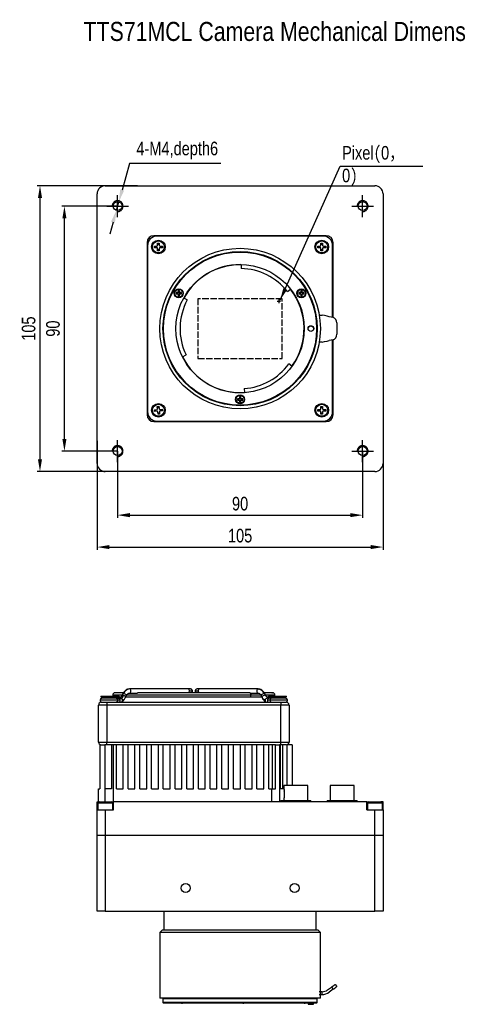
# Model space of a CAD drawing. Header units: millimetres. Extents: x 0 to 8447, y 0 to 2912.
# Tile 1 of 5: x 7982 to 8144, y 2550 to 2912. Entities that reach past the tile are written whole.
import ezdxf

# ---------------------------------------------------------------- set-up
doc = ezdxf.new("R2010")
doc.units = ezdxf.units.MM
doc.linetypes.add('ACAD_ISO02W100', pattern=[15, 12, -3])
doc.linetypes.add('CENTER', pattern=[50.8, 31.75, -6.35, 6.35, -6.35])
for name, color, linetype, lineweight in [('粗实线', 7, 'Continuous', 50), ('细实线', 3, 'Continuous', 25), ('细虚线', 2, 'ACAD_ISO02W100', 25)]:
    doc.layers.add(name, color=color, linetype=linetype, lineweight=lineweight)
doc.styles.add('iTek', font='txt', dxfattribs={"width": 0.8, "height": 5})
doc.dimstyles.new('iTek', dxfattribs={"dimscale": 0, "dimtxt": 5, "dimasz": 4.5, "dimexe": 1, "dimexo": 0, "dimgap": 1.5, "dimtad": 1, "dimtoh": 1, "dimdsep": 46, "dimtxsty": 'iTek', "dimcen": 4, "dimclrd": 256, "dimclre": 256, "dimclrt": 256, "dimazin": 2, "dimtfac": 1, "dimtmove": 0, "dimatfit": 3, "dimfxl": 1, "dimlwd": -1, "dimlwe": -1, "dimarcsym": 0})

# ---------------------------------------------------------------- blocks, each defined once
blk = doc.blocks.new('*D124')
at = {"layer": 'Defpoints', "color": 0, "linetype": 'CENTER'}
for p in [(8010.89, 2756.91), (8115.89, 2756.91), (8115.89, 2717.94)]:
    blk.add_point(p, dxfattribs=at)
at = {"layer": '细实线'}
for p, q in [((8010.89, 2756.91), (8010.89, 2716.94)), ((8115.89, 2756.91), (8115.89, 2716.94)), ((8015.39, 2717.94), (8111.39, 2717.94))]:
    blk.add_line(p, q, dxfattribs=at)
at = {"layer": '细实线', "linetype": 'CENTER'}
for points in [[(8015.39, 2718.69), (8015.39, 2717.19), (8010.89, 2717.94)], [(8111.39, 2718.69), (8111.39, 2717.19), (8115.89, 2717.94)]]:
    blk.add_solid(points, dxfattribs=at)
at = {"layer": '细实线', "linetype": 'CENTER', "insert": (8063.39, 2722.12), "char_height": 5, "attachment_point": 5, "style": 'iTek'}
blk.add_mtext('105', dxfattribs=at)
blk = doc.blocks.new('*D125')
at = {"layer": 'Defpoints', "color": 0, "linetype": 'CENTER'}
for p in [(8025.76, 2850.69), (7989.89, 2745.69), (8030.03, 2745.69)]:
    blk.add_point(p, dxfattribs=at)
at = {"layer": '细实线'}
for p, q in [((8025.76, 2850.69), (7988.89, 2850.69)), ((7989.89, 2846.19), (7989.89, 2750.19)), ((8030.03, 2745.69), (7988.89, 2745.69))]:
    blk.add_line(p, q, dxfattribs=at)
at = {"layer": '细实线', "linetype": 'CENTER'}
for points in [[(7989.14, 2846.19), (7990.64, 2846.19), (7989.89, 2850.69)], [(7989.14, 2750.19), (7990.64, 2750.19), (7989.89, 2745.69)]]:
    blk.add_solid(points, dxfattribs=at)
at = {"layer": '细实线', "linetype": 'CENTER', "insert": (7985.72, 2798.19), "char_height": 5, "attachment_point": 5, "rotation": 90, "style": 'iTek'}
blk.add_mtext('105', dxfattribs=at)
blk = doc.blocks.new('*D137')
at = {"layer": 'Defpoints', "color": 0, "linetype": 'CENTER'}
for p in [(8018.39, 2753.19), (8108.39, 2753.19), (8108.39, 2729.67)]:
    blk.add_point(p, dxfattribs=at)
at = {"layer": '细实线'}
for p, q in [((8018.39, 2753.19), (8018.39, 2728.67)), ((8108.39, 2753.19), (8108.39, 2728.67)), ((8022.89, 2729.67), (8103.89, 2729.67))]:
    blk.add_line(p, q, dxfattribs=at)
at = {"layer": '细实线', "linetype": 'CENTER'}
for points in [[(8022.89, 2730.42), (8022.89, 2728.92), (8018.39, 2729.67)], [(8103.89, 2730.42), (8103.89, 2728.92), (8108.39, 2729.67)]]:
    blk.add_solid(points, dxfattribs=at)
at = {"layer": '细实线', "linetype": 'CENTER', "insert": (8063.39, 2733.86), "char_height": 5, "attachment_point": 5, "style": 'iTek'}
blk.add_mtext('90', dxfattribs=at)
blk = doc.blocks.new('*D138')
at = {"layer": 'Defpoints', "color": 0, "linetype": 'CENTER'}
for p in [(7998.86, 2843.19), (8018.39, 2843.19), (8018.39, 2753.19)]:
    blk.add_point(p, dxfattribs=at)
at = {"layer": '细实线'}
for p, q in [((8018.39, 2843.19), (7997.86, 2843.19)), ((7998.86, 2757.69), (7998.86, 2838.69)), ((8018.39, 2753.19), (7997.86, 2753.19))]:
    blk.add_line(p, q, dxfattribs=at)
at = {"layer": '细实线', "linetype": 'CENTER'}
for points in [[(7998.11, 2838.69), (7999.61, 2838.69), (7998.86, 2843.19)], [(7998.11, 2757.69), (7999.61, 2757.69), (7998.86, 2753.19)]]:
    blk.add_solid(points, dxfattribs=at)
at = {"layer": '细实线', "linetype": 'CENTER', "insert": (7994.67, 2798.19), "char_height": 5, "attachment_point": 5, "rotation": 90, "style": 'iTek'}
blk.add_mtext('90', dxfattribs=at)
blk = doc.blocks.new('*D126')
at = {"layer": 'Defpoints', "color": 0, "linetype": 'CENTER'}
for p in [(8018.84, 2844.78), (8017.94, 2841.6)]:
    blk.add_point(p, dxfattribs=at)
at = {"layer": '细实线'}
for p, q in [((8022.82, 2858.85), (8020.06, 2849.11)), ((8056.3, 2858.85), (8022.82, 2858.85)), ((8017.94, 2841.6), (8018.84, 2844.78)), ((8016.71, 2837.27), (8015.49, 2832.94))]:
    blk.add_line(p, q, dxfattribs=at)
at = {"layer": '细实线', "linetype": 'CENTER'}
for points in [[(8019.34, 2849.31), (8020.78, 2848.9), (8018.84, 2844.78)], [(8015.99, 2837.48), (8017.43, 2837.07), (8017.94, 2841.6)]]:
    blk.add_solid(points, dxfattribs=at)
at = {"layer": '细实线', "linetype": 'CENTER', "insert": (8040.31, 2863.63), "char_height": 5, "attachment_point": 5, "style": 'iTek'}
blk.add_mtext('4-M4,depth6', dxfattribs=at)

msp = doc.modelspace()

# ---------------------------------------------------------------- linework, layer by layer
at = {"layer": '粗实线', "color": 7, "linetype": 'Continuous', "lineweight": 30}
for p, q in [((8013.887, 2850.692), (8112.887, 2850.692)), ((8010.887, 2748.692), (8010.887, 2847.692)), ((8115.887, 2847.692), (8115.887, 2748.692)), ((8095.037, 2832.342), (8031.737, 2832.342)), ((8029.237, 2829.842), (8029.237, 2766.542)), ((8029.387, 2828.692), (8029.387, 2767.692)), ((8093.887, 2832.192), (8032.887, 2832.192)), ((8033.097, 2829.642), (8033.677, 2829.642)), ((8033.097, 2828.782), (8033.097, 2829.642)), ((8033.097, 2829.209), (8033.677, 2829.209)), ((8033.677, 2829.642), (8033.677, 2828.782)), ((8093.097, 2829.642), (8093.677, 2829.642)), ((8093.097, 2828.782), (8093.097, 2829.642)), ((8093.097, 2829.209), (8093.677, 2829.209)), ((8093.677, 2829.642), (8093.677, 2828.782)), ((8097.387, 2802.296), (8097.387, 2828.692)), ((8097.537, 2802.262), (8097.537, 2829.842)), ((8031.937, 2827.902), (8031.937, 2828.482)), ((8031.937, 2828.482), (8032.797, 2828.482)), ((8032.797, 2827.902), (8031.937, 2827.902)), ((8032.37, 2827.902), (8032.37, 2828.482)), ((8033.097, 2826.742), (8033.097, 2827.602)), ((8033.677, 2827.175), (8033.097, 2827.175)), ((8033.677, 2826.742), (8033.097, 2826.742)), ((8033.677, 2827.602), (8033.677, 2826.742)), ((8033.977, 2828.482), (8034.837, 2828.482)), ((8034.837, 2827.902), (8033.977, 2827.902)), ((8034.404, 2828.482), (8034.404, 2827.902)), ((8034.837, 2828.482), (8034.837, 2827.902)), ((8091.937, 2827.902), (8091.937, 2828.482)), ((8091.937, 2828.482), (8092.797, 2828.482)), ((8092.797, 2827.902), (8091.937, 2827.902)), ((8092.37, 2827.902), (8092.37, 2828.482)), ((8093.097, 2826.742), (8093.097, 2827.602)), ((8093.677, 2827.175), (8093.097, 2827.175)), ((8093.677, 2826.742), (8093.097, 2826.742)), ((8093.677, 2827.602), (8093.677, 2826.742)), ((8093.977, 2828.482), (8094.837, 2828.482)), ((8094.837, 2827.902), (8093.977, 2827.902)), ((8094.404, 2828.482), (8094.404, 2827.902)), ((8094.837, 2828.482), (8094.837, 2827.902)), ((8063.838, 2821.687), (8063.387, 2821.692)), ((8063.84, 2821.752), (8063.811, 2820.253)), ((8040.621, 2811.442), (8039.871, 2811.442)), ((8039.871, 2811.442), (8039.871, 2810.942)), ((8039.871, 2811.442), (8039.959, 2811.354)), ((8039.871, 2810.942), (8039.959, 2811.03)), ((8039.871, 2810.942), (8040.621, 2810.942)), ((8039.959, 2811.354), (8039.959, 2811.03)), ((8040.709, 2811.354), (8039.959, 2811.354)), ((8039.959, 2811.03), (8040.709, 2811.03)), ((8041.121, 2812.192), (8040.621, 2812.192)), ((8040.621, 2812.192), (8040.621, 2811.442)), ((8040.621, 2812.192), (8040.709, 2812.104)), ((8040.621, 2811.442), (8040.709, 2811.354)), ((8040.709, 2811.03), (8040.621, 2810.942)), ((8040.621, 2810.942), (8040.621, 2810.192)), ((8041.032, 2812.104), (8040.709, 2812.104)), ((8040.709, 2812.104), (8040.709, 2811.354)), ((8040.709, 2811.03), (8040.709, 2810.28)), ((8041.121, 2812.192), (8041.032, 2812.104)), ((8041.032, 2811.354), (8041.032, 2812.104)), ((8041.121, 2811.442), (8041.032, 2811.354)), ((8041.782, 2811.354), (8041.032, 2811.354)), ((8041.121, 2810.942), (8041.032, 2811.03)), ((8041.032, 2811.03), (8041.782, 2811.03)), ((8041.032, 2810.28), (8041.032, 2811.03)), ((8041.121, 2811.442), (8041.121, 2812.192)), ((8041.871, 2811.442), (8041.121, 2811.442)), ((8041.121, 2810.192), (8041.121, 2810.942)), ((8041.121, 2810.942), (8041.871, 2810.942)), ((8041.871, 2811.442), (8041.782, 2811.354)), ((8041.782, 2811.03), (8041.782, 2811.354)), ((8041.871, 2810.942), (8041.782, 2811.03)), ((8041.871, 2810.942), (8041.871, 2811.442)), ((8080.759, 2811.797), (8081.957, 2812.7)), ((8085.654, 2811.442), (8084.904, 2811.442)), ((8084.904, 2811.442), (8084.904, 2810.942)), ((8084.904, 2811.442), (8084.992, 2811.354)), ((8084.904, 2810.942), (8084.992, 2811.03)), ((8084.904, 2810.942), (8085.654, 2810.942)), ((8085.742, 2811.354), (8084.992, 2811.354)), ((8084.992, 2811.354), (8084.992, 2811.03)), ((8084.992, 2811.03), (8085.742, 2811.03)), ((8086.154, 2812.192), (8085.654, 2812.192)), ((8085.654, 2812.192), (8085.654, 2811.442)), ((8085.654, 2812.192), (8085.742, 2812.104)), ((8085.654, 2811.442), (8085.742, 2811.354)), ((8085.742, 2811.03), (8085.654, 2810.942)), ((8085.654, 2810.942), (8085.654, 2810.192)), ((8086.066, 2812.104), (8085.742, 2812.104)), ((8085.742, 2812.104), (8085.742, 2811.354)), ((8085.742, 2811.03), (8085.742, 2810.28)), ((8086.154, 2812.192), (8086.066, 2812.104)), ((8086.066, 2811.354), (8086.066, 2812.104)), ((8086.154, 2811.442), (8086.066, 2811.354)), ((8086.816, 2811.354), (8086.066, 2811.354)), ((8086.154, 2810.942), (8086.066, 2811.03)), ((8086.066, 2811.03), (8086.816, 2811.03)), ((8086.066, 2810.28), (8086.066, 2811.03)), ((8086.154, 2811.442), (8086.154, 2812.192)), ((8086.904, 2811.442), (8086.154, 2811.442)), ((8086.154, 2810.192), (8086.154, 2810.942)), ((8086.154, 2810.942), (8086.904, 2810.942)), ((8086.904, 2811.442), (8086.816, 2811.354)), ((8086.816, 2811.03), (8086.816, 2811.354)), ((8086.904, 2810.942), (8086.816, 2811.03)), ((8086.904, 2810.942), (8086.904, 2811.442)), ((8040.621, 2810.192), (8040.709, 2810.28)), ((8040.621, 2810.192), (8041.121, 2810.192)), ((8040.709, 2810.28), (8041.032, 2810.28)), ((8041.121, 2810.192), (8041.032, 2810.28)), ((8043.996, 2808.72), (8042.678, 2809.436)), ((8085.654, 2810.192), (8085.742, 2810.28)), ((8085.654, 2810.192), (8086.154, 2810.192)), ((8085.742, 2810.28), (8086.066, 2810.28)), ((8086.154, 2810.192), (8086.066, 2810.28)), ((8092.464, 2803.174), (8092.887, 2803.192)), ((8092.887, 2803.192), (8093.473, 2803.192)), ((8097.547, 2802.26), (8096.142, 2802.581)), ((8098.868, 2800.274), (8098.868, 2796.109)), ((8092.887, 2793.192), (8092.464, 2793.21)), ((8093.473, 2793.192), (8092.887, 2793.192)), ((8097.547, 2794.124), (8096.142, 2793.802)), ((8097.387, 2767.692), (8097.387, 2794.087)), ((8097.537, 2766.542), (8097.537, 2794.121)), ((8042.207, 2787.862), (8043.555, 2788.519)), ((8082.452, 2784.341), (8081.254, 2785.243)), ((8064.926, 2776.181), (8065.031, 2774.684)), ((8063.137, 2772.442), (8062.387, 2772.442)), ((8062.387, 2772.442), (8062.387, 2771.942)), ((8062.387, 2772.442), (8062.475, 2772.354)), ((8062.387, 2771.942), (8062.475, 2772.03)), ((8062.387, 2771.942), (8063.137, 2771.942)), ((8062.475, 2772.354), (8062.475, 2772.03)), ((8063.225, 2772.354), (8062.475, 2772.354)), ((8062.475, 2772.03), (8063.225, 2772.03)), ((8063.637, 2773.192), (8063.137, 2773.192)), ((8063.137, 2773.192), (8063.137, 2772.442)), ((8063.137, 2773.192), (8063.225, 2773.104)), ((8063.137, 2772.442), (8063.225, 2772.354)), ((8063.225, 2772.03), (8063.137, 2771.942)), ((8063.137, 2771.942), (8063.137, 2771.192)), ((8063.137, 2771.192), (8063.225, 2771.28)), ((8063.137, 2771.192), (8063.637, 2771.192)), ((8063.225, 2773.104), (8063.225, 2772.354)), ((8063.549, 2773.104), (8063.225, 2773.104)), ((8063.225, 2772.03), (8063.225, 2771.28)), ((8063.225, 2771.28), (8063.549, 2771.28)), ((8063.637, 2773.192), (8063.549, 2773.104)), ((8063.549, 2772.354), (8063.549, 2773.104)), ((8063.637, 2772.442), (8063.549, 2772.354)), ((8064.299, 2772.354), (8063.549, 2772.354)), ((8063.549, 2771.28), (8063.549, 2772.03)), ((8063.637, 2771.942), (8063.549, 2772.03)), ((8063.549, 2772.03), (8064.299, 2772.03)), ((8063.637, 2771.192), (8063.549, 2771.28)), ((8063.637, 2772.442), (8063.637, 2773.192)), ((8064.387, 2772.442), (8063.637, 2772.442)), ((8063.637, 2771.192), (8063.637, 2771.942)), ((8063.637, 2771.942), (8064.387, 2771.942)), ((8064.387, 2772.442), (8064.299, 2772.354)), ((8064.299, 2772.03), (8064.299, 2772.354)), ((8064.387, 2771.942), (8064.299, 2772.03)), ((8064.387, 2771.942), (8064.387, 2772.442)), ((8031.915, 2768.334), (8032.771, 2768.421)), ((8031.974, 2767.757), (8031.915, 2768.334)), ((8032.829, 2767.844), (8031.974, 2767.757)), ((8032.405, 2767.801), (8032.346, 2768.378)), ((8032.953, 2769.605), (8033.53, 2769.664)), ((8033.039, 2768.75), (8032.953, 2769.605)), ((8032.996, 2769.174), (8033.573, 2769.233)), ((8033.245, 2766.72), (8033.158, 2767.576)), ((8033.778, 2767.209), (8033.201, 2767.151)), ((8033.53, 2769.664), (8033.616, 2768.808)), ((8033.735, 2767.634), (8033.822, 2766.778)), ((8033.945, 2768.54), (8034.801, 2768.626)), ((8034.859, 2768.049), (8034.003, 2767.963)), ((8034.37, 2768.583), (8034.428, 2768.006)), ((8034.801, 2768.626), (8034.859, 2768.049)), ((8091.937, 2768.482), (8092.797, 2768.482)), ((8091.937, 2767.902), (8091.937, 2768.482)), ((8092.797, 2767.902), (8091.937, 2767.902)), ((8092.37, 2767.902), (8092.37, 2768.482)), ((8093.097, 2769.642), (8093.677, 2769.642)), ((8093.097, 2768.782), (8093.097, 2769.642)), ((8093.097, 2769.209), (8093.677, 2769.209)), ((8093.097, 2766.742), (8093.097, 2767.602)), ((8093.677, 2769.642), (8093.677, 2768.782)), ((8093.677, 2767.602), (8093.677, 2766.742)), ((8093.977, 2768.482), (8094.837, 2768.482)), ((8094.837, 2767.902), (8093.977, 2767.902)), ((8094.404, 2768.482), (8094.404, 2767.902)), ((8094.837, 2768.482), (8094.837, 2767.902)), ((8031.737, 2764.042), (8095.037, 2764.042)), ((8032.887, 2764.192), (8093.887, 2764.192)), ((8033.822, 2766.778), (8033.245, 2766.72)), ((8093.677, 2767.175), (8093.097, 2767.175)), ((8093.677, 2766.742), (8093.097, 2766.742)), ((8112.887, 2745.692), (8013.887, 2745.692))]:
    msp.add_line(p, q, dxfattribs=at)
at = {"layer": '粗实线', "lineweight": 30}
for p, q in [((8012.287, 2663.205), (8012.287, 2663.005)), ((8012.287, 2663.205), (8018.987, 2663.205)), ((8012.287, 2663.005), (8012.887, 2662.405)), ((8012.287, 2663.005), (8018.987, 2663.005)), ((8017.853, 2662.405), (8012.73, 2662.405)), ((8016.637, 2663.655), (8020.118, 2663.655)), ((8020.503, 2664.405), (8017.387, 2664.405)), ((8018.387, 2662.405), (8018.987, 2663.005)), ((8019.521, 2662.405), (8018.628, 2662.405)), ((8018.887, 2662.905), (8019.622, 2662.905)), ((8018.987, 2663.005), (8018.987, 2663.205)), ((8019.521, 2662.405), (8019.758, 2662.364)), ((8020.332, 2664.093), (8020.003, 2663.422)), ((8021.35, 2662.762), (8021.338, 2662.742)), ((8021.35, 2662.762), (8021.679, 2663.433)), ((8021.421, 2662.905), (8066.893, 2662.905)), ((8021.812, 2663.655), (8067.424, 2663.655)), ((8044.266, 2665.805), (8022.75, 2665.805)), ((8022.75, 2664.305), (8025.617, 2664.305)), ((8066.627, 2664.405), (8026.144, 2664.405)), ((8045.895, 2665.055), (8044.796, 2665.055)), ((8047.978, 2665.055), (8046.88, 2665.055)), ((8070.025, 2665.805), (8048.509, 2665.805)), ((8066.893, 2662.905), (8071.354, 2662.905)), ((8067.158, 2664.305), (8070.025, 2664.305)), ((8067.424, 2663.655), (8070.981, 2663.655)), ((8069.921, 2664.319), (8070.025, 2664.305)), ((8070.025, 2665.805), (8069.927, 2665.792)), ((8070.336, 2665.779), (8069.927, 2665.792)), ((8071.095, 2663.433), (8071.424, 2662.762)), ((8071.098, 2663.428), (8071.095, 2663.433)), ((8071.424, 2662.762), (8071.436, 2662.742)), ((8071.436, 2662.742), (8071.424, 2662.762)), ((8072.771, 2663.422), (8072.442, 2664.093)), ((8072.657, 2663.655), (8076.137, 2663.655)), ((8072.771, 2663.422), (8072.759, 2663.441)), ((8072.779, 2663.403), (8072.771, 2663.422)), ((8072.987, 2663.085), (8072.783, 2663.38)), ((8073.09, 2662.985), (8072.987, 2663.085)), ((8073.171, 2662.905), (8073.887, 2662.905)), ((8074.146, 2662.405), (8073.319, 2662.405)), ((8073.787, 2663.205), (8073.787, 2663.005)), ((8073.787, 2663.205), (8080.487, 2663.205)), ((8073.787, 2663.005), (8074.387, 2662.405)), ((8073.787, 2663.005), (8080.487, 2663.005)), ((8080.044, 2662.405), (8074.925, 2662.405)), ((8079.887, 2662.405), (8080.487, 2663.005)), ((8080.487, 2663.005), (8080.487, 2663.205)), ((8014.387, 2659.905), (8011.387, 2659.905)), ((8011.387, 2646.305), (8011.387, 2659.905)), ((8018.382, 2661.655), (8011.98, 2661.655)), ((8012.387, 2660.905), (8014.387, 2660.905)), ((8014.387, 2660.905), (8014.387, 2659.905)), ((8014.387, 2660.905), (8078.387, 2660.905)), ((8014.387, 2659.905), (8014.387, 2646.305)), ((8078.387, 2659.905), (8014.387, 2659.905)), ((8073.242, 2660.905), (8073.286, 2660.906)), ((8080.794, 2661.655), (8074.392, 2661.655)), ((8078.387, 2660.905), (8078.387, 2659.905)), ((8078.387, 2660.905), (8080.387, 2660.905)), ((8078.387, 2646.305), (8078.387, 2659.905)), ((8081.387, 2659.905), (8078.387, 2659.905)), ((8081.387, 2659.905), (8081.387, 2646.305)), ((8011.387, 2646.305), (8014.387, 2646.305)), ((8011.887, 2645.305), (8011.887, 2629.105)), ((8011.887, 2645.305), (8013.687, 2645.305)), ((8014.387, 2645.305), (8013.687, 2645.305)), ((8013.687, 2645.305), (8013.687, 2629.105)), ((8014.387, 2646.305), (8078.387, 2646.305)), ((8014.387, 2645.305), (8014.387, 2646.305)), ((8016.187, 2645.305), (8014.387, 2645.305)), ((8016.187, 2645.305), (8016.187, 2629.105)), ((8016.887, 2645.305), (8016.187, 2645.305)), ((8017.987, 2645.305), (8016.887, 2645.305)), ((8016.887, 2624.405), (8016.887, 2645.305)), ((8020.487, 2645.305), (8017.987, 2645.305)), ((8017.987, 2629.105), (8017.987, 2645.305)), ((8020.487, 2629.105), (8020.487, 2645.305)), ((8022.287, 2645.305), (8020.487, 2645.305)), ((8024.787, 2645.305), (8022.287, 2645.305)), ((8022.287, 2629.105), (8022.287, 2645.305)), ((8024.787, 2629.105), (8024.787, 2645.305)), ((8026.587, 2645.305), (8024.787, 2645.305)), ((8029.087, 2645.305), (8026.587, 2645.305)), ((8026.587, 2629.105), (8026.587, 2645.305)), ((8029.087, 2629.105), (8029.087, 2645.305)), ((8030.887, 2645.305), (8029.087, 2645.305)), ((8033.387, 2645.305), (8030.887, 2645.305)), ((8030.887, 2629.105), (8030.887, 2645.305)), ((8033.387, 2629.105), (8033.387, 2645.305)), ((8035.187, 2645.305), (8033.387, 2645.305)), ((8037.687, 2645.305), (8035.187, 2645.305)), ((8035.187, 2629.105), (8035.187, 2645.305)), ((8037.687, 2629.105), (8037.687, 2645.305)), ((8039.487, 2645.305), (8037.687, 2645.305)), ((8041.987, 2645.305), (8039.487, 2645.305)), ((8039.487, 2629.105), (8039.487, 2645.305)), ((8041.987, 2629.105), (8041.987, 2645.305)), ((8043.787, 2645.305), (8041.987, 2645.305)), ((8046.287, 2645.305), (8043.787, 2645.305)), ((8043.787, 2629.105), (8043.787, 2645.305)), ((8046.287, 2629.105), (8046.287, 2645.305)), ((8048.087, 2645.305), (8046.287, 2645.305)), ((8050.587, 2645.305), (8048.087, 2645.305)), ((8048.087, 2629.105), (8048.087, 2645.305)), ((8050.587, 2629.105), (8050.587, 2645.305)), ((8052.387, 2645.305), (8050.587, 2645.305)), ((8054.887, 2645.305), (8052.387, 2645.305)), ((8052.387, 2629.105), (8052.387, 2645.305)), ((8054.887, 2629.105), (8054.887, 2645.305)), ((8056.687, 2645.305), (8054.887, 2645.305)), ((8059.187, 2645.305), (8056.687, 2645.305)), ((8056.687, 2629.105), (8056.687, 2645.305)), ((8059.187, 2629.105), (8059.187, 2645.305)), ((8060.987, 2645.305), (8059.187, 2645.305)), ((8063.487, 2645.305), (8060.987, 2645.305)), ((8060.987, 2629.105), (8060.987, 2645.305)), ((8063.487, 2629.105), (8063.487, 2645.305)), ((8065.287, 2645.305), (8063.487, 2645.305)), ((8067.787, 2645.305), (8065.287, 2645.305)), ((8065.287, 2629.105), (8065.287, 2645.305)), ((8067.787, 2629.105), (8067.787, 2645.305)), ((8069.587, 2645.305), (8067.787, 2645.305)), ((8072.087, 2645.305), (8069.587, 2645.305)), ((8069.587, 2629.105), (8069.587, 2645.305)), ((8073.887, 2645.305), (8072.087, 2645.305)), ((8072.087, 2629.105), (8072.087, 2645.305)), ((8076.387, 2645.305), (8073.887, 2645.305)), ((8073.887, 2629.105), (8073.887, 2645.305)), ((8075.137, 2645.305), (8075.137, 2629.105)), ((8076.387, 2629.105), (8076.387, 2645.305)), ((8076.387, 2645.305), (8077.887, 2645.305)), ((8077.887, 2645.305), (8077.887, 2624.405)), ((8078.187, 2645.305), (8077.887, 2645.305)), ((8078.387, 2645.305), (8078.187, 2645.305)), ((8078.187, 2629.105), (8078.187, 2645.305)), ((8078.387, 2645.305), (8078.387, 2646.305)), ((8078.387, 2646.305), (8081.387, 2646.305)), ((8080.387, 2645.305), (8078.387, 2645.305)), ((8079.137, 2629.105), (8079.137, 2645.305)), ((8080.687, 2630.305), (8080.687, 2645.305)), ((8082.487, 2645.305), (8080.687, 2645.305)), ((8082.487, 2645.305), (8082.487, 2630.305)), ((8079.462, 2630.305), (8079.462, 2628.905)), ((8088.312, 2630.305), (8079.462, 2630.305)), ((8088.312, 2628.905), (8088.312, 2630.305)), ((8096.462, 2630.305), (8096.462, 2628.905)), ((8105.312, 2630.305), (8096.462, 2630.305)), ((8105.312, 2628.905), (8105.312, 2630.305)), ((8011.387, 2624.405), (8011.387, 2629.105)), ((8011.387, 2629.105), (8011.887, 2629.105)), ((8013.887, 2629.105), (8013.687, 2629.105)), ((8016.187, 2629.105), (8013.887, 2629.105)), ((8013.887, 2624.405), (8013.887, 2629.105)), ((8017.987, 2629.105), (8020.487, 2629.105)), ((8022.287, 2629.105), (8024.787, 2629.105)), ((8026.587, 2629.105), (8029.087, 2629.105)), ((8030.887, 2629.105), (8033.387, 2629.105)), ((8035.187, 2629.105), (8037.687, 2629.105)), ((8039.487, 2629.105), (8041.987, 2629.105)), ((8043.787, 2629.105), (8046.287, 2629.105)), ((8048.087, 2629.105), (8050.587, 2629.105)), ((8052.387, 2629.105), (8054.887, 2629.105)), ((8056.687, 2629.105), (8059.187, 2629.105)), ((8060.987, 2629.105), (8063.487, 2629.105)), ((8065.287, 2629.105), (8067.787, 2629.105)), ((8069.587, 2629.105), (8072.087, 2629.105)), ((8073.887, 2629.105), (8074.887, 2629.105)), ((8074.887, 2629.105), (8074.887, 2624.405)), ((8074.887, 2629.105), (8076.387, 2629.105)), ((8079.462, 2629.105), (8078.187, 2629.105)), ((8079.462, 2628.905), (8079.526, 2628.905)), ((8079.526, 2628.905), (8079.526, 2625.805)), ((8088.248, 2625.805), (8088.248, 2628.905)), ((8088.248, 2628.905), (8088.312, 2628.905)), ((8096.462, 2628.905), (8096.526, 2628.905)), ((8096.526, 2628.905), (8096.526, 2625.805)), ((8105.248, 2628.905), (8105.312, 2628.905)), ((8105.248, 2625.805), (8105.248, 2628.905)), ((8010.887, 2624.405), (8011.387, 2624.405)), ((8010.887, 2621.405), (8010.887, 2624.405)), ((8011.137, 2623.905), (8011.137, 2621.405)), ((8013.863, 2623.905), (8011.137, 2623.905)), ((8011.637, 2624.405), (8013.868, 2624.405)), ((8016.637, 2623.905), (8013.863, 2623.905)), ((8013.868, 2624.405), (8016.137, 2624.405)), ((8016.637, 2621.405), (8016.637, 2623.905)), ((8109.887, 2624.405), (8016.887, 2624.405)), ((8016.887, 2621.405), (8016.887, 2624.405)), ((8078.387, 2624.805), (8078.387, 2624.405)), ((8078.387, 2624.805), (8089.387, 2624.805)), ((8079.462, 2625.805), (8079.462, 2624.805)), ((8079.526, 2625.805), (8079.462, 2625.805)), ((8088.312, 2625.805), (8088.248, 2625.805)), ((8088.312, 2624.805), (8088.312, 2625.805)), ((8089.387, 2624.405), (8089.387, 2624.805)), ((8095.387, 2624.805), (8095.387, 2624.405)), ((8095.387, 2624.805), (8106.387, 2624.805)), ((8096.462, 2625.805), (8096.462, 2624.805)), ((8096.526, 2625.805), (8096.462, 2625.805)), ((8105.312, 2625.805), (8105.248, 2625.805)), ((8105.312, 2624.805), (8105.312, 2625.805)), ((8106.387, 2624.405), (8106.387, 2624.805)), ((8109.887, 2621.405), (8109.887, 2624.405)), ((8109.887, 2624.405), (8110.604, 2624.405)), ((8110.137, 2623.905), (8110.137, 2621.405)), ((8112.863, 2623.905), (8110.137, 2623.905)), ((8110.637, 2624.405), (8112.868, 2624.405)), ((8115.637, 2623.905), (8112.863, 2623.905)), ((8112.868, 2624.405), (8115.137, 2624.405)), ((8115.887, 2624.405), (8115.137, 2624.405)), ((8115.637, 2621.405), (8115.637, 2623.905)), ((8115.887, 2621.405), (8115.887, 2624.405)), ((8010.887, 2612.005), (8010.887, 2621.405)), ((8010.887, 2621.405), (8013.887, 2621.405)), ((8013.887, 2621.405), (8013.887, 2612.005)), ((8013.887, 2621.405), (8016.887, 2621.405)), ((8109.887, 2621.405), (8112.887, 2621.405)), ((8112.887, 2612.005), (8112.887, 2621.405)), ((8112.887, 2621.405), (8115.887, 2621.405)), ((8115.887, 2621.405), (8115.887, 2612.005)), ((8013.887, 2612.005), (8010.887, 2612.005)), ((8010.887, 2584.185), (8010.887, 2612.005)), ((8112.887, 2612.005), (8013.887, 2612.005)), ((8013.887, 2612.005), (8013.887, 2584.185)), ((8115.887, 2612.005), (8112.887, 2612.005)), ((8112.887, 2584.185), (8112.887, 2612.005)), ((8115.887, 2612.005), (8115.887, 2584.185)), ((8013.887, 2584.185), (8010.887, 2584.185)), ((8013.887, 2584.185), (8112.887, 2584.185)), ((8035.387, 2584.185), (8035.387, 2577.385)), ((8091.387, 2577.385), (8091.387, 2584.185)), ((8115.887, 2584.185), (8112.887, 2584.185)), ((8034.887, 2577.385), (8033.887, 2576.385)), ((8033.887, 2576.385), (8033.887, 2552.175)), ((8063.387, 2576.385), (8033.887, 2576.385)), ((8034.887, 2577.385), (8063.387, 2577.385)), ((8063.387, 2577.385), (8091.887, 2577.385)), ((8092.887, 2576.385), (8063.387, 2576.385)), ((8092.887, 2576.385), (8091.887, 2577.385)), ((8092.887, 2554.565), (8092.887, 2576.385)), ((8092.887, 2554.565), (8092.464, 2554.565)), ((8092.887, 2553.565), (8092.887, 2554.565)), ((8093.473, 2554.565), (8092.887, 2554.565)), ((8093.473, 2553.565), (8093.473, 2554.565)), ((8095.549, 2555.247), (8096.953, 2556.282)), ((8097.547, 2555.477), (8096.142, 2554.442)), ((8096.953, 2556.282), (8097.547, 2555.477)), ((8098.274, 2557.255), (8098.868, 2556.45)), ((8063.387, 2552.175), (8033.887, 2552.175)), ((8035.262, 2552.175), (8035.062, 2551.975)), ((8035.062, 2551.975), (8035.062, 2550.585)), ((8091.712, 2551.975), (8035.062, 2551.975)), ((8035.062, 2550.585), (8035.262, 2550.385)), ((8091.712, 2550.585), (8035.062, 2550.585)), ((8091.512, 2550.385), (8035.262, 2550.385)), ((8092.887, 2552.175), (8063.387, 2552.175)), ((8088.387, 2550.385), (8088.387, 2549.965)), ((8090.387, 2549.965), (8090.387, 2550.385)), ((8091.712, 2551.975), (8091.512, 2552.175)), ((8091.512, 2550.385), (8091.712, 2550.585)), ((8091.712, 2550.585), (8091.712, 2551.975)), ((8092.464, 2553.565), (8092.887, 2553.565)), ((8092.887, 2552.175), (8092.887, 2553.565)), ((8092.887, 2553.565), (8093.473, 2553.565)), ((8088.387, 2549.965), (8090.387, 2549.965))]:
    msp.add_line(p, q, dxfattribs=at)
at = {"layer": '粗实线', "color": 7, "linetype": 'Continuous', "lineweight": 30, "flags": 128}
for points in [[(8096.142, 2802.581), (8095.321, 2802.769), (8094.418, 2802.975), (8093.473, 2803.192)], [(8093.473, 2793.192), (8094.418, 2793.408), (8095.321, 2793.615), (8096.142, 2793.802)]]:
    msp.add_lwpolyline(points, dxfattribs=at)
at = {"layer": '粗实线', "lineweight": 30, "flags": 128}
for points in [[(8020.625, 2663.441), (8020.367, 2663.509), (8020.156, 2663.512), (8020.025, 2663.452), (8020.006, 2663.426)], [(8020.332, 2664.093), (8020.4, 2664.158), (8020.57, 2664.19)], [(8020.57, 2664.19), (8020.806, 2664.158), (8021.073, 2664.065), (8021.329, 2663.927), (8021.536, 2663.763), (8021.663, 2663.6), (8021.689, 2663.461), (8021.679, 2663.433)], [(8021.351, 2662.762), (8021.361, 2662.846), (8021.289, 2662.999), (8021.124, 2663.165), (8020.891, 2663.321), (8020.625, 2663.441)], [(8020.959, 2662.148), (8021.111, 2662.352), (8021.338, 2662.742)], [(8022.75, 2665.805), (8022.431, 2665.778), (8022.376, 2665.768)], [(8022.75, 2664.305), (8022.953, 2664.362), (8023.125, 2664.525), (8023.24, 2664.768), (8023.28, 2665.055), (8023.24, 2665.342), (8023.125, 2665.585), (8022.953, 2665.748), (8022.75, 2665.805)], [(8069.927, 2665.792), (8069.822, 2665.748), (8069.65, 2665.585), (8069.535, 2665.342), (8069.495, 2665.055), (8069.535, 2664.768), (8069.65, 2664.525), (8069.822, 2664.362), (8069.921, 2664.319)], [(8070.277, 2665.788), (8070.344, 2665.778), (8070.398, 2665.768)], [(8071.095, 2663.433), (8071.085, 2663.461), (8071.112, 2663.6), (8071.238, 2663.763), (8071.446, 2663.927), (8071.702, 2664.065), (8071.969, 2664.158), (8072.205, 2664.19)], [(8072.759, 2663.441), (8072.639, 2663.509), (8072.436, 2663.512), (8072.181, 2663.452), (8071.914, 2663.337), (8071.675, 2663.185), (8071.5, 2663.018), (8071.416, 2662.863), (8071.424, 2662.762)], [(8072.205, 2664.19), (8072.374, 2664.158), (8072.442, 2664.093)], [(8096.953, 2556.282), (8097.26, 2556.508), (8097.544, 2556.717), (8097.792, 2556.9), (8097.997, 2557.051), (8098.149, 2557.163), (8098.243, 2557.232), (8098.274, 2557.255)], [(8097.547, 2555.477), (8097.853, 2555.703), (8098.137, 2555.912), (8098.386, 2556.095), (8098.59, 2556.246), (8098.742, 2556.358), (8098.836, 2556.427), (8098.868, 2556.45)]]:
    msp.add_lwpolyline(points, dxfattribs=at)
at = {"layer": '粗实线', "color": 7, "linetype": 'Continuous', "lineweight": 30}
for centre, radius in [((8018.387, 2843.192), 1.65), ((8108.387, 2843.192), 1.65), ((8033.387, 2828.192), 2.5), ((8033.387, 2828.192), 2.2), ((8093.387, 2828.192), 2.5), ((8093.387, 2828.192), 2.2), ((8063.387, 2798.192), 29.5), ((8063.387, 2798.192), 28.325), ((8063.387, 2798.192), 28.125), ((8063.387, 2798.192), 23.565), ((8040.871, 2811.192), 1.65), ((8040.871, 2811.192), 1.459), ((8085.904, 2811.192), 1.65), ((8085.904, 2811.192), 1.459), ((8089.387, 2798.192), 1.05), ((8089.387, 2798.192), 1), ((8063.387, 2772.192), 1.65), ((8063.387, 2772.192), 1.459), ((8033.387, 2768.192), 2.5), ((8033.387, 2768.192), 2.2), ((8093.387, 2768.192), 2.5), ((8093.387, 2768.192), 2.2), ((8018.387, 2753.192), 1.65), ((8108.387, 2753.192), 1.65)]:
    msp.add_circle(centre, radius, dxfattribs=at)
at = {"layer": '粗实线', "lineweight": 30}
for centre in [(8018.387, 2843.192), (8108.387, 2843.192), (8108.387, 2753.192), (8043.387, 2592.685), (8083.387, 2592.685)]:
    msp.add_circle(centre, 1.65, dxfattribs=at)
at = {"layer": '粗实线', "color": 7, "linetype": 'Continuous', "lineweight": 30}
for centre, radius, start, end in [((8013.887, 2847.692), 3, 90, 180), ((8112.887, 2847.692), 3, 0, 90), ((8031.737, 2829.842), 2.5, 90, 180), ((8095.037, 2829.842), 2.5, 0, 90), ((8032.887, 2828.692), 3.5, 90, 180), ((8032.797, 2828.782), 0.3, 270, 0), ((8033.977, 2828.782), 0.3, 180, 270), ((8092.797, 2828.782), 0.3, 270, 0), ((8093.977, 2828.782), 0.3, 180, 270), ((8093.887, 2828.692), 3.5, 0, 90), ((8032.797, 2827.602), 0.3, 0, 90), ((8033.977, 2827.602), 0.3, 90, 180), ((8092.797, 2827.602), 0.3, 0, 90), ((8093.977, 2827.602), 0.3, 90, 180), ((8063.387, 2798.192), 23.5, 90, 151.5), ((8063.387, 2798.192), 22.065, 38.06799, 88.9), ((8063.387, 2798.192), 23.5, 324.00277, 38.00277), ((8063.387, 2798.192), 22.065, 151.5, 206), ((8063.387, 2798.192), 23.5, 206, 274), ((8063.387, 2798.192), 22.065, 274, 324.06799), ((8032.887, 2767.692), 3.5, 180, 270), ((8032.741, 2768.719), 0.3, 275.78295, 5.78295), ((8032.86, 2767.545), 0.3, 5.78295, 95.78295), ((8033.915, 2768.838), 0.3, 185.78295, 275.78295), ((8034.034, 2767.664), 0.3, 95.78295, 185.78295), ((8092.797, 2768.782), 0.3, 270, 0), ((8092.797, 2767.602), 0.3, 0, 90), ((8093.977, 2768.782), 0.3, 180, 270), ((8093.977, 2767.602), 0.3, 90, 180), ((8093.887, 2767.692), 3.5, 270, 0), ((8031.737, 2766.542), 2.5, 180, 270), ((8095.037, 2766.542), 2.5, 270, 0), ((8013.887, 2748.692), 3, 180, 270), ((8112.887, 2748.692), 3, 270, 0)]:
    msp.add_arc(centre, radius, start, end, dxfattribs=at)
at = {"layer": '粗实线', "lineweight": 30}
for centre, radius, start, end in [((8018.62, 2661.672), 0.733, 358.69396, 89.34012), ((8018.267, 2664.347), 1.978, 280.97534, 313.19879), ((8019.498, 2661.657), 0.753, 271.70315, 69.83175), ((8018.859, 2663.974), 1.844, 299.15351, 343.1991), ((8023.113, 2663.101), 2.766, 105.43809, 156.81048), ((8044.133, 2665.149), 0.67, 351.9505, 78.57813), ((8043.968, 2665.014), 0.829, 312.72016, 2.80487), ((8048.641, 2665.149), 0.67, 101.42216, 188.04921), ((8048.807, 2665.014), 0.829, 177.19513, 227.27984), ((8069.662, 2663.101), 2.766, 23.18959, 74.56184), ((8074.259, 2664.127), 3.144, 206.12854, 238.68781), ((8073.332, 2661.667), 0.738, 91.00964, 180.97631), ((8074.445, 2664.266), 1.877, 206.08203, 223.67994), ((8074.16, 2661.667), 0.738, 91.41354, 180.9707), ((8012.387, 2659.905), 1, 90, 180), ((8018.615, 2661.642), 0.738, 271.41359, 0.97096), ((8073.332, 2661.642), 0.738, 179.02444, 268.98934), ((8074.155, 2661.638), 0.733, 178.6951, 269.3387), ((8080.387, 2659.905), 1, 0, 90), ((8012.387, 2646.305), 1, 180, 270), ((8080.387, 2646.305), 1, 270, 0), ((8080.087, 2628.405), 0.6, 159.22209, 200.77791), ((8087.687, 2628.405), 0.6, 339.22209, 20.77791), ((8097.087, 2628.405), 0.6, 159.22209, 200.77791), ((8104.687, 2628.405), 0.6, 339.22209, 20.77791), ((8011.637, 2623.905), 0.5, 90, 180), ((8016.137, 2623.905), 0.5, 0, 90), ((8110.637, 2623.905), 0.5, 90, 180), ((8115.137, 2623.905), 0.5, 0, 90), ((8093.473, 2558.065), 3.5, 270, 306.38435), ((8093.473, 2558.065), 4.5, 270, 306.38435)]:
    msp.add_arc(centre, radius, start, end, dxfattribs=at)
at = {"layer": '粗实线', "color": 7, "linetype": 'Continuous', "lineweight": 30}
for centre, start_param, end_param in [((8097.258, 2800.274), 4.712389, 6.1026917), ((8097.258, 2796.109), 3.3220863, 4.712389)]:
    msp.add_ellipse(centre, major_axis=(0, 2.018), ratio=0.7977453, start_param=start_param, end_param=end_param, dxfattribs=at)
at = {"layer": '粗实线', "lineweight": 30}
for points, knots in [([(8012.73, 2662.405), (8012.631, 2662.393), (8012.422, 2662.369), (8012.158, 2662.173), (8011.989, 2661.891), (8011.986, 2661.68), (8011.984, 2661.58)], [0, 0, 0, 0, 0.2387678, 0.5000006, 0.7612303, 1, 1, 1, 1]), ([(8016.641, 2663.73), (8016.64, 2663.628), (8016.639, 2663.436), (8016.749, 2663.279), (8016.801, 2663.205)], [0, 0, 0, 0, 0.5296226, 1, 1, 1, 1]), ([(8017.387, 2664.405), (8017.288, 2664.393), (8017.079, 2664.369), (8016.815, 2664.173), (8016.646, 2663.891), (8016.643, 2663.68), (8016.641, 2663.58)], [0, 0, 0, 0, 0.2387716, 0.4999983, 0.7612276, 1, 1, 1, 1]), ([(8017.845, 2662.403), (8017.848, 2662.404), (8017.918, 2662.424), (8018.071, 2662.353), (8018.248, 2662.185), (8018.362, 2661.927), (8018.376, 2661.743), (8018.382, 2661.655)], [0, 0, 0, 0, 0.0077186, 0.2595324, 0.5350351, 0.7755554, 1, 1, 1, 1]), ([(8018.628, 2662.405), (8018.543, 2662.405), (8018.373, 2662.405), (8018.025, 2662.405), (8017.852, 2662.405)], [0, 0, 0, 0, 0.5000002, 1, 1, 1, 1]), ([(8019.532, 2662.836), (8019.518, 2662.823), (8019.406, 2662.712), (8019.131, 2662.573), (8018.761, 2662.439), (8018.506, 2662.423), (8018.398, 2662.416)], [0, 0, 0, 0, 0.04685309, 0.39807511, 0.74721377, 1, 1, 1, 1]), ([(8020.003, 2663.421), (8019.895, 2663.213), (8019.69, 2662.818), (8019.457, 2662.493), (8019.434, 2662.439), (8019.424, 2662.414)], [0, 0, 0, 0, 0.37838031, 0.71805903, 1, 1, 1, 1]), ([(8019.533, 2660.905), (8019.668, 2660.925), (8019.973, 2660.971), (8020.4, 2661.3), (8020.879, 2661.873), (8021.189, 2662.457), (8021.351, 2662.763)], [0, 0, 0, 0, 0.18433302, 0.41810444, 0.69504811, 1, 1, 1, 1]), ([(8022.439, 2665.779), (8022.197, 2665.721), (8021.727, 2665.608), (8020.952, 2665.084), (8020.572, 2664.476), (8020.333, 2664.094)], [0, 0, 0, 0, 0.2825099, 0.5481104, 1, 1, 1, 1]), ([(8021.679, 2663.433), (8021.821, 2663.661), (8022.048, 2664.027), (8022.475, 2664.288), (8022.721, 2664.308), (8022.848, 2664.318)], [0, 0, 0, 0, 0.443936, 0.7124735, 1, 1, 1, 1]), ([(8026.175, 2664.401), (8026.163, 2664.403), (8026.127, 2664.408), (8026.038, 2664.395), (8025.921, 2664.366), (8025.8, 2664.332), (8025.695, 2664.309), (8025.641, 2664.306), (8025.617, 2664.305)], [0, 0, 0, 0, 0.0909004, 0.2829983, 0.4765632, 0.6661545, 0.852635, 1, 1, 1, 1]), ([(8045.145, 2665.805), (8045.132, 2665.805), (8045.108, 2665.805), (8044.917, 2665.805), (8044.641, 2665.805), (8044.389, 2665.805), (8044.266, 2665.805)], [0, 0, 0, 0, 0.2627183, 0.5199773, 0.7669678, 1, 1, 1, 1]), ([(8045.895, 2665.055), (8045.884, 2665.151), (8045.868, 2665.298), (8045.773, 2665.474), (8045.675, 2665.594), (8045.554, 2665.689), (8045.381, 2665.78), (8045.237, 2665.795), (8045.145, 2665.805)], [0, 0, 0, 0, 0.2433529, 0.3733883, 0.5054077, 0.6366375, 0.7643979, 1, 1, 1, 1]), ([(8045.513, 2664.405), (8045.525, 2664.411), (8045.584, 2664.44), (8045.674, 2664.518), (8045.773, 2664.636), (8045.868, 2664.812), (8045.884, 2664.959), (8045.895, 2665.055)], [0, 0, 0, 0, 0.0531029, 0.2482866, 0.444652, 0.6380508, 1, 1, 1, 1]), ([(8047.63, 2665.805), (8047.537, 2665.795), (8047.394, 2665.78), (8047.221, 2665.689), (8047.1, 2665.594), (8047.002, 2665.474), (8046.906, 2665.298), (8046.89, 2665.151), (8046.88, 2665.055)], [0, 0, 0, 0, 0.2356073, 0.3633671, 0.4945963, 0.6266152, 0.756647, 1, 1, 1, 1]), ([(8046.88, 2665.055), (8046.89, 2664.959), (8046.906, 2664.812), (8047.002, 2664.636), (8047.101, 2664.518), (8047.19, 2664.44), (8047.249, 2664.411), (8047.262, 2664.405)], [0, 0, 0, 0, 0.3619489, 0.5553422, 0.7517065, 0.946889, 1, 1, 1, 1]), ([(8048.509, 2665.805), (8048.386, 2665.805), (8048.133, 2665.805), (8047.858, 2665.805), (8047.666, 2665.805), (8047.642, 2665.805), (8047.63, 2665.805)], [0, 0, 0, 0, 0.2330323, 0.4800229, 0.737282, 1, 1, 1, 1]), ([(8067.158, 2664.305), (8067.126, 2664.307), (8067.063, 2664.311), (8066.946, 2664.34), (8066.826, 2664.374), (8066.715, 2664.398), (8066.641, 2664.409), (8066.616, 2664.404), (8066.614, 2664.404)], [0, 0, 0, 0, 0.1981356, 0.3963497, 0.592096, 0.7867255, 0.9852248, 1, 1, 1, 1]), ([(8066.877, 2662.909), (8066.883, 2662.908), (8066.957, 2662.885), (8067.112, 2662.956), (8067.29, 2663.125), (8067.404, 2663.383), (8067.417, 2663.566), (8067.424, 2663.655)], [0, 0, 0, 0, 0.0192064, 0.2681073, 0.5404162, 0.7781555, 1, 1, 1, 1]), ([(8067.424, 2663.655), (8067.417, 2663.743), (8067.403, 2663.926), (8067.303, 2664.159), (8067.203, 2664.26), (8067.158, 2664.305)], [0, 0, 0, 0, 0.3384163, 0.7010695, 1, 1, 1, 1]), ([(8069.927, 2664.318), (8070.054, 2664.308), (8070.3, 2664.288), (8070.726, 2664.027), (8070.954, 2663.661), (8071.095, 2663.433)], [0, 0, 0, 0, 0.2875272, 0.5560644, 1, 1, 1, 1]), ([(8072.442, 2664.094), (8072.203, 2664.476), (8071.823, 2665.084), (8071.047, 2665.608), (8070.578, 2665.721), (8070.336, 2665.779)], [0, 0, 0, 0, 0.45189, 0.7174894, 1, 1, 1, 1]), ([(8071.424, 2662.763), (8071.568, 2662.488), (8071.852, 2661.947), (8072.31, 2661.365), (8072.764, 2660.985), (8073.089, 2660.931), (8073.242, 2660.905)], [0, 0, 0, 0, 0.27339316, 0.53773713, 0.7823978, 1, 1, 1, 1]), ([(8076.134, 2663.58), (8076.132, 2663.68), (8076.129, 2663.891), (8075.958, 2664.173), (8075.701, 2664.368), (8074.578, 2664.5), (8075.663, 2664.364), (8074.903, 2664.416), (8074.491, 2664.402), (8073.719, 2664.406), (8072.95, 2664.405), (8072.397, 2664.405), (8072.212, 2664.405)], [0, 0, 0, 0, 0.0198846, 0.0416391, 0.0633941, 0.0832786, 0.2498945, 0.4165105, 0.5831264, 0.7497423, 0.9163583, 1, 1, 1, 1]), ([(8074.376, 2662.416), (8074.269, 2662.423), (8074.014, 2662.439), (8073.641, 2662.57), (8073.31, 2662.753), (8073.152, 2662.92), (8073.09, 2662.985)], [0, 0, 0, 0, 0.2144837, 0.5107208, 0.8087229, 1, 1, 1, 1]), ([(8074.923, 2662.405), (8074.749, 2662.405), (8074.402, 2662.405), (8074.231, 2662.405), (8074.146, 2662.405)], [0, 0, 0, 0, 0.4999993, 1, 1, 1, 1]), ([(8074.94, 2662.4), (8074.934, 2662.402), (8074.86, 2662.424), (8074.704, 2662.354), (8074.526, 2662.184), (8074.412, 2661.927), (8074.399, 2661.743), (8074.392, 2661.655)], [0, 0, 0, 0, 0.0208667, 0.2693434, 0.5411971, 0.7785301, 1, 1, 1, 1]), ([(8075.974, 2663.205), (8076.025, 2663.279), (8076.135, 2663.436), (8076.134, 2663.628), (8076.134, 2663.73)], [0, 0, 0, 0, 0.47037535, 1, 1, 1, 1]), ([(8080.79, 2661.58), (8080.789, 2661.68), (8080.785, 2661.891), (8080.617, 2662.173), (8080.353, 2662.369), (8080.144, 2662.393), (8080.044, 2662.405)], [0, 0, 0, 0, 0.2387696, 0.4999995, 0.761235, 1, 1, 1, 1]), ([(8011.984, 2661.73), (8011.986, 2661.629), (8011.989, 2661.419), (8012.158, 2661.137), (8012.422, 2660.941), (8012.631, 2660.917), (8012.73, 2660.905)], [0, 0, 0, 0, 0.2387699, 0.4999996, 0.7612309, 1, 1, 1, 1]), ([(8018.382, 2661.655), (8018.376, 2661.566), (8018.362, 2661.383), (8018.248, 2661.125), (8018.071, 2660.956), (8017.914, 2660.885), (8017.84, 2660.908), (8017.834, 2660.91)], [0, 0, 0, 0, 0.2214703, 0.4588032, 0.7306532, 0.9791312, 1, 1, 1, 1]), ([(8019.353, 2661.655), (8019.23, 2661.655), (8019.012, 2661.655), (8018.575, 2661.655), (8018.382, 2661.655)], [0, 0, 0, 0, 0.5600003, 1, 1, 1, 1]), ([(8074.392, 2661.655), (8074.151, 2661.655), (8073.721, 2661.655), (8073.513, 2661.655), (8073.422, 2661.655)], [0, 0, 0, 0, 0.5599994, 1, 1, 1, 1]), ([(8074.392, 2661.655), (8074.399, 2661.566), (8074.412, 2661.383), (8074.526, 2661.125), (8074.704, 2660.956), (8074.856, 2660.885), (8074.927, 2660.906), (8074.929, 2660.907)], [0, 0, 0, 0, 0.224444, 0.4649641, 0.7404666, 0.9922814, 1, 1, 1, 1]), ([(8080.044, 2660.905), (8080.144, 2660.917), (8080.353, 2660.941), (8080.617, 2661.137), (8080.785, 2661.419), (8080.789, 2661.629), (8080.79, 2661.73)], [0, 0, 0, 0, 0.2387664, 0.5000003, 0.7612302, 1, 1, 1, 1]), ([(8041.86, 2550.385), (8041.911, 2550.385), (8042.023, 2550.385), (8042.181, 2550.385), (8042.21, 2550.385), (8042.229, 2550.385)], [0, 0, 0, 0, 0.2272525, 0.4997146, 1, 1, 1, 1]), ([(8064.377, 2550.385), (8064.428, 2550.385), (8064.54, 2550.385), (8064.698, 2550.385), (8064.727, 2550.385), (8064.746, 2550.385)], [0, 0, 0, 0, 0.2272519, 0.4997157, 1, 1, 1, 1]), ([(8086.893, 2550.385), (8086.944, 2550.385), (8087.057, 2550.385), (8087.215, 2550.385), (8087.244, 2550.385), (8087.263, 2550.385)], [0, 0, 0, 0, 0.2272525, 0.4997146, 1, 1, 1, 1])]:
    msp.add_open_spline(points, degree=3, knots=knots, dxfattribs=at)
at = {"layer": '细实线', "color": 1, "linetype": 'CENTER'}
for p, q in [((8018.387, 2839.192), (8018.387, 2847.192)), ((8108.387, 2839.192), (8108.387, 2847.192)), ((8014.387, 2843.192), (8022.387, 2843.192)), ((8104.387, 2843.192), (8112.387, 2843.192)), ((8018.387, 2749.192), (8018.387, 2757.192)), ((8108.387, 2749.192), (8108.387, 2757.192)), ((8104.387, 2753.192), (8112.387, 2753.192))]:
    msp.add_line(p, q, dxfattribs=at)
at = {"layer": '细实线', "linetype": 'CENTER'}
for p, q in [((8076.977, 2808.236), (8078.29, 2808.236)), ((8077.634, 2808.87), (8077.634, 2807.515))]:
    msp.add_line(p, q, dxfattribs=at)
for centre in [(8018.387, 2843.192), (8108.387, 2843.192), (8018.387, 2753.192), (8108.387, 2753.192)]:
    msp.add_arc(centre, 2, 270, 180, dxfattribs=at)
at = {"layer": '细虚线', "ltscale": 0.2}
for p, q in [((8047.887, 2809.192), (8047.887, 2787.192)), ((8078.887, 2809.192), (8047.887, 2809.192)), ((8078.887, 2787.192), (8078.887, 2809.192)), ((8047.887, 2787.192), (8078.887, 2787.192))]:
    msp.add_line(p, q, dxfattribs=at)

# ---------------------------------------------------------------- texts
at = {"layer": '细实线', "color": 1, "linetype": 'CENTER', "insert": (8005.907, 2910.876), "char_height": 7, "width": 245.97301, "attachment_point": 1, "style": 'iTek'}
msp.add_mtext('{\\fArial|b0|i0|c0|p34;\\C0;TTS71MCL Camera Mechanical Dimensions(in mm)}', dxfattribs=at)
at = {"layer": '细实线', "linetype": 'CENTER', "lineweight": 30, "insert": (8100.853, 2865.286), "char_height": 5, "width": 15.87985, "attachment_point": 1, "style": 'iTek'}
msp.add_mtext('Pixel{\\fSimSun|b0|i0|c134|p2;(}0{\\fSimSun|b0|i0|c134|p2;，}0{\\fSimSun|b0|i0|c134|p2;)}', dxfattribs=at)

# ---------------------------------------------------------------- dimensions: what is measured, and where the dimension line sits
at = {"layer": '细实线', "color": 1, "linetype": 'CENTER'}
dim = msp.add_diameter_dim_2p(p1=(8017.938, 2841.604), p2=(8018.837, 2844.779), text='4-M4,depth6', dimstyle='iTek', override={"dimscale": 1, "dimtxt": 5}, dxfattribs=at)
dim.commit()
dim.dimension.update_dxf_attribs({"geometry": '*D126', "text_midpoint": (8040.311, 2858.853), "dimtype": 163})
dim = msp.add_linear_dim(base=(7989.894, 2745.692), p1=(8025.758, 2850.692), p2=(8030.025, 2745.692), angle=90, dimstyle='iTek', override={"dimscale": 1}, dxfattribs=at)
dim.commit()
dim.dimension.update_dxf_attribs({"geometry": '*D125', "text_midpoint": (7989.894, 2798.192), "dimtype": 160})
dim = msp.add_linear_dim(base=(7998.857, 2843.192), p1=(8018.387, 2753.192), p2=(8018.387, 2843.192), angle=90, dimstyle='iTek', override={"dimscale": 1}, dxfattribs=at)
dim.commit()
dim.dimension.update_dxf_attribs({"geometry": '*D138', "text_midpoint": (7994.667, 2798.192)})
dim = msp.add_linear_dim(base=(8115.887, 2717.939), p1=(8010.887, 2756.91), p2=(8115.887, 2756.91), dimstyle='iTek', override={"dimscale": 1}, dxfattribs=at)
dim.commit()
dim.dimension.update_dxf_attribs({"geometry": '*D124', "text_midpoint": (8063.387, 2717.939), "dimtype": 160})
dim = msp.add_linear_dim(base=(8108.387, 2729.668), p1=(8018.387, 2753.192), p2=(8108.387, 2753.192), dimstyle='iTek', override={"dimscale": 1}, dxfattribs=at)
dim.commit()
dim.dimension.update_dxf_attribs({"geometry": '*D137', "text_midpoint": (8063.387, 2733.858)})

# ---------------------------------------------------------------- leaders
at = {"layer": '细实线', "color": 1}
msp.add_leader([(8078.085, 2808.619), (8100.18, 2857.924), (8130.506, 2857.881)], dimstyle='iTek', override={"dimscale": 1, "dimtad": 0}, dxfattribs=at)

doc.saveas('drawing.dxf')
